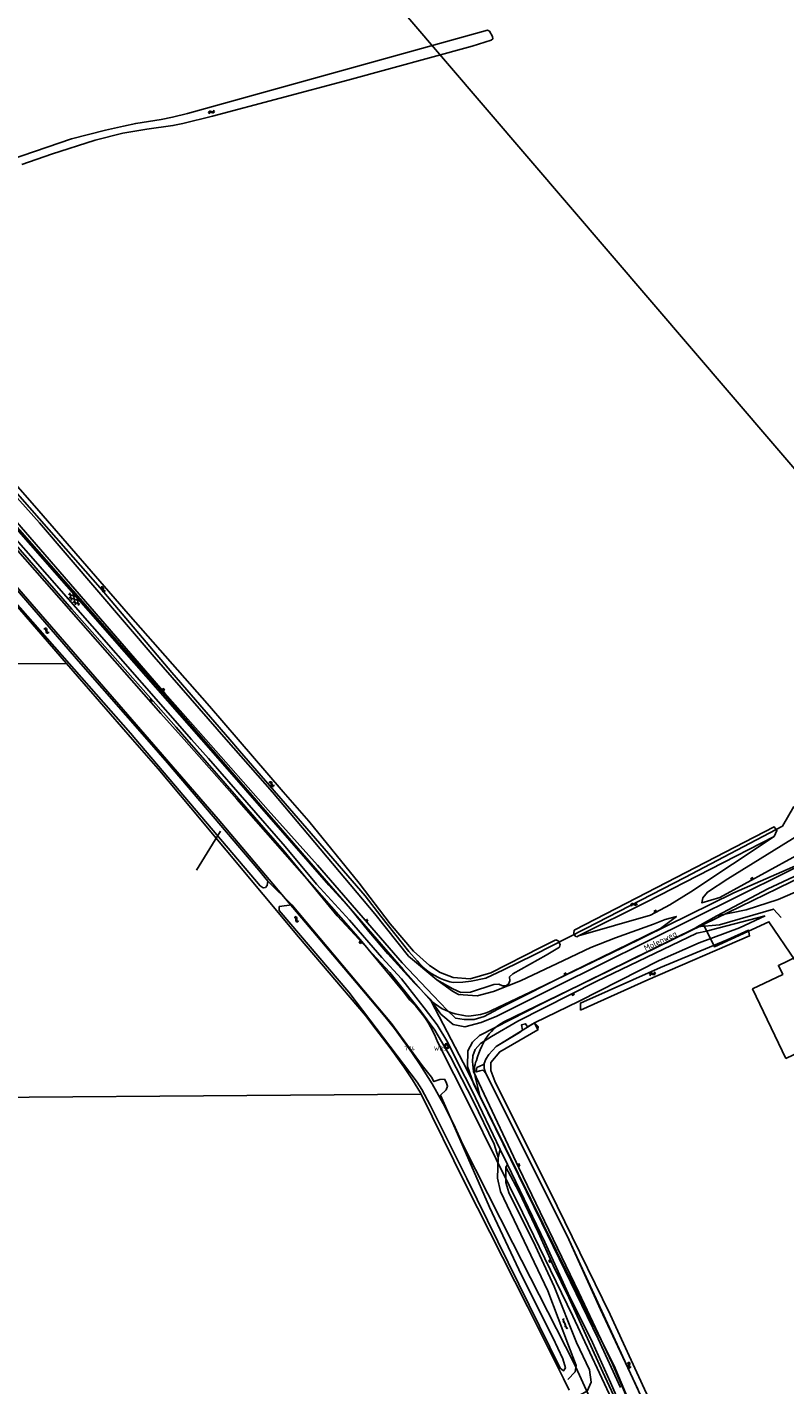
# Model space of a CAD drawing. Header units: metres. Extents: x 51973 to 58000, y 375000 to 380663.
# Tile 54 of 56: x 57263 to 57570, y 379739 to 380289. Entities that reach past the tile are written whole.
import ezdxf
from ezdxf.enums import TextEntityAlignment as Align

# ---------------------------------------------------------------- set-up
doc = ezdxf.new("R2010")
doc.units = ezdxf.units.M
doc.header["$LTSCALE"] = 0.1
doc.layers.get('0').update_dxf_attribs({"linetype": 'CONTINUOUS'})
doc.layers.add('B-WA-OG-TOPOGRAFIE-G', color=253, linetype='CONTINUOUS')
doc.styles.add('ISOCP', font='ISOCP.shx', dxfattribs={"height": 1.8})

# ---------------------------------------------------------------- blocks, each defined once
blk = doc.blocks.new('M01')
at = {"color": 0}
for radius in [1.05, 0.625]:
    blk.add_circle((0, 0), radius, dxfattribs=at)
blk = doc.blocks.new('BIJPIJL')
at = {"color": 0}
blk.add_line((0, 0), (1, 0), dxfattribs=at)
blk = doc.blocks.new('S026')
at = {"color": 0}
for p, q in [((0, 0), (4.4, 0)), ((0.2, 0.5), (0.2, 0)), ((1.2, 0), (1.2, -0.5)), ((2.2, 0.5), (2.2, 0)), ((3.2, 0), (3.2, -0.5)), ((4.2, 0.5), (4.2, 0))]:
    blk.add_line(p, q, dxfattribs=at)
blk = doc.blocks.new('S04')
at = {"color": 0}
for p, q in [((0, 0.5), (0.5, 0.5)), ((0, 0.25), (1, 0.25)), ((0, 0), (0.5, 0)), ((0, -0.25), (1, -0.25)), ((0, -0.5), (0.5, -0.5))]:
    blk.add_line(p, q, dxfattribs=at)
blk = doc.blocks.new('S05')
at = {"color": 0}
for p, q in [((0.08, 0.3), (0.38, 0.59)), ((0.11, -0.19), (0.41, 0.09)), ((0.38, 0.59), (0.68, 0.71)), ((0.41, 0.09), (0.71, 0.21)), ((0.68, 0.71), (1.01, 0.62)), ((0.71, 0.21), (1.02, 0.12)), ((1.01, 0.62), (1.33, 0.37)), ((1.02, 0.12), (1.36, -0.12)), ((1.33, 0.37), (1.66, 0.13)), ((1.66, 0.13), (1.97, 0.04)), ((1.97, 0.04), (2.28, 0.16)), ((2.28, 0.16), (2.58, 0.44)), ((1.36, -0.12), (1.68, -0.37)), ((1.68, -0.37), (2, -0.46)), ((2, -0.46), (2.31, -0.33)), ((2.31, -0.33), (2.61, -0.05))]:
    blk.add_line(p, q, dxfattribs=at)
blk = doc.blocks.new('S016')
at = {"color": 0, "linetype": 'Continuous'}
for points in [[(0.01, -0.38), (2.65, 1.15)], [(2.65, -1.15), (0.01, 0.38)], [(5.07, -1.15), (1.09, 1.15)], [(1.09, -1.15), (5.07, 1.15)], [(6.16, -0.38), (3.51, 1.15)], [(3.51, -1.15), (6.16, 0.37)]]:
    blk.add_lwpolyline(points, dxfattribs=at)

msp = doc.modelspace()

# ---------------------------------------------------------------- linework, layer by layer
at = {"layer": 'B-WA-OG-TOPOGRAFIE-G'}
for points in [[(57282.963, 380449.597), (57631.95, 380041.928)], [(57256.079, 380234.806), (57280.973, 380243.343), (57294.786, 380246.81), (57302.069, 380248.468), (57306.996, 380249.589), (57317.329, 380251.225), (57321.94, 380252.156), (57327.961, 380253.566), (57354.715, 380261.033), (57435.024, 380283.373), (57449.553, 380287.348), (57450.368, 380286.924), (57451.596, 380284.869), (57451.722, 380283.845), (57451.036, 380283.296), (57443.407, 380280.94), (57392.957, 380267.098), (57338.104, 380252.56), (57326.014, 380249.532), (57322.051, 380248.761), (57311.418, 380247.247), (57301.756, 380245.625), (57290.549, 380242.876), (57272.854, 380237.106), (57260.832, 380232.917)], [(57161.31, 380221.532), (57158.441, 380220.111), (57157.057, 380218.595), (57155.988, 380216.703), (57155.872, 380215.008), (57156.174, 380213.358), (57156.876, 380211.669), (57163.954, 380199.27), (57170.578, 380187.876), (57173.309, 380183.432), (57174.522, 380181.621), (57207.089, 380143.96), (57236.11, 380110.852), (57264.428, 380078.787), (57297.553, 380041), (57333.658, 380000)], [(57327.739, 380000), (57323.355, 380005.044), (57281.028, 380052.785), (57235.475, 380105.033), (57197.709, 380148.064), (57167.117, 380182.876), (57155.295, 380196.175), (57149.075, 380201.664), (57144.773, 380203.588), (57140.31, 380204.273), (57133.953, 380204.32), (57125.937, 380202.067), (57115.685, 380197.624), (57099.816, 380190.62), (57080.285, 380182.371), (57064.316, 380175.523), (57049.462, 380170.431), (57038.925, 380166.631), (57030.69, 380164.557), (57023.953, 380163.131)], [(57152.986, 380196.855), (57204.126, 380139.002), (57317.174, 380010.591), (57326.559, 380000)], [(57345.078, 380000), (57321.628, 380027.195), (57292.531, 380061.38), (57278.709, 380077.241), (57253.077, 380106.297), (57222.434, 380140.898), (57193.515, 380173.495), (57173.13, 380196.529)], [(57306.993, 380000), (57304.824, 380002.549), (57257.128, 380056.724), (57212.643, 380107.851), (57163.956, 380162.983), (57144.941, 380184.634), (57139.935, 380186.991), (57133.345, 380188.44), (57126.813, 380187.308)], [(57148.578, 380188.858), (57312.439, 380000)], [(57335.359, 380000), (57318.806, 380018.744), (57249.98, 380098.014), (57209.732, 380143.995), (57203.713, 380153.32), (57189.578, 380171.163), (57180.65, 380182.937), (57179.123, 380186.594), (57179.564, 380187.793), (57180.965, 380187.835)], [(57343.674, 380000), (57314.413, 380033.494), (57268.004, 380087.769), (57214.503, 380147.423), (57180.579, 380186.522), (57180.543, 380187.446), (57180.965, 380187.835), (57181.95, 380188.087), (57182.516, 380187.794), (57194.549, 380175.156), (57225.12, 380140.97), (57265.971, 380094.623), (57303.961, 380050.973), (57336.852, 380013.453), (57348.468, 380000)], [(57145.167, 380183.657), (57161.554, 380166.044), (57218.685, 380100.385), (57278.953, 380030.843)], [(57176.594, 380179.69), (57208.694, 380143.024), (57321.742, 380014.613), (57334.439, 380000)], [(57329.608, 380000), (57289.337, 380045.86), (57252.776, 380087.502)], [(57240.855, 380081.356), (57284.733, 380030.683), (57311.56, 380000)], [(57174.121, 380030.276), (57278.953, 380030.843)], [(57278.953, 380030.843), (57305.683, 380000)], [(57305.683, 380000), (57316.046, 379988.042), (57329.351, 379972.269), (57372.896, 379920.024), (57400.063, 379888.195), (57404.253, 379882.587), (57410.111, 379875.105), (57415.637, 379867.375), (57419.108, 379862.12), (57422.43, 379856.772), (57422.668, 379856.289)], [(57311.56, 380000), (57319.87, 379990.496), (57356.89, 379947.103), (57360.525, 379942.62), (57360.234, 379940.823), (57359.513, 379940.036), (57358.68, 379939.826), (57357.411, 379940.742), (57306.993, 380000)], [(57312.439, 380000), (57340.407, 379967.766), (57396.477, 379901.4), (57408.063, 379887.588), (57411.815, 379882.889), (57415.424, 379878.079), (57418.898, 379873.17), (57422.238, 379868.172), (57427.094, 379860.466), (57431.622, 379852.558), (57435.785, 379844.337), (57439.602, 379835.951)], [(57326.559, 380000), (57347.955, 379975.853), (57397.895, 379919), (57415.473, 379897.782), (57418.07, 379894.38)], [(57366.977, 379954.86), (57327.739, 380000)], [(57367.553, 379956.675), (57336.428, 379992.234), (57329.608, 380000)], [(57333.658, 380000), (57333.802, 379999.836), (57369.507, 379959.063)], [(57334.439, 380000), (57415.395, 379906.829), (57426.79, 379894.037)], [(57360.636, 379971.378), (57335.359, 380000)], [(57362.368, 379978.601), (57343.674, 380000)], [(57421.076, 379910.255), (57417.694, 379914.161), (57406.359, 379928.372), (57400.03, 379936.609), (57379.868, 379959.849), (57349.007, 379995.443), (57345.078, 380000)], [(57348.468, 380000), (57366.792, 379978.778)], [(57369.507, 379959.063), (57385.284, 379940.976), (57394.041, 379931.397), (57401.528, 379922.219), (57409.179, 379913.109), (57419.806, 379901.407), (57426.305, 379894.813), (57430.708, 379888.675), (57435.692, 379884.502), (57440.43, 379883.562), (57446.972, 379885.329), (57453.32, 379887.881), (57477.328, 379899.889), (57532.39, 379927.133), (57589.491, 379955.622), (57677.942, 380000)], [(57429.024, 379902.586), (57417.593, 379912.193), (57403.95, 379929.31), (57362.368, 379978.601)], [(57366.792, 379978.778), (57377.17, 379966.948), (57397.546, 379941.746), (57410.137, 379925.331), (57419.509, 379914.273), (57426.102, 379908.457), (57430.313, 379905.578), (57435.701, 379903.499), (57442.556, 379903.073), (57450.928, 379905.474), (57470.989, 379915.691), (57477.206, 379918.89)], [(57573.661, 379972.905), (57569.128, 379964.918), (57529.58, 379944.114), (57489.373, 379923.451), (57468.506, 379912.766), (57456.016, 379906.659), (57448.843, 379903.287), (57442.92, 379902.144), (57439.547, 379901.66), (57435.651, 379901.546)], [(57429.024, 379902.586), (57435.326, 379898.079), (57437.743, 379896.666), (57445.334, 379896.114), (57451.991, 379897.825), (57462.874, 379902.162), (57480.308, 379910.384), (57491.441, 379915.78), (57501.412, 379919.623), (57516.792, 379925.135), (57521.539, 379927.087), (57526.163, 379928.305), (57519.705, 379923.403), (57482.943, 379905.417), (57455.767, 379891.777), (57448.253, 379887.817), (57444.143, 379886.553), (57440.142, 379886.534), (57436.53, 379887.142), (57433.149, 379890.362), (57427.548, 379896.287), (57414.905, 379909.532), (57380.625, 379949.06), (57360.636, 379971.378)], [(57622.765, 379966.972), (57617.506, 379964.215), (57600.898, 379956.149), (57567.083, 379939.627), (57537.121, 379925.034)], [(57484.74, 379922.768), (57510.104, 379935.821), (57565.792, 379964.593), (57566.873, 379963.137), (57565.77, 379960.756), (57514.106, 379934.286), (57486.433, 379920.465)], [(57565.77, 379960.756), (57531.98, 379938.329), (57523.522, 379932.98), (57515.682, 379928.861), (57486.433, 379920.465)], [(57578.82, 379963.201), (57547.013, 379943.509), (57538.712, 379938.175), (57536.859, 379935.787), (57536.479, 379933.75), (57543.735, 379935.974), (57583.182, 379957.592)], [(57542.561, 379928.608), (57554.415, 379931.036), (57567.42, 379935.222), (57577.096, 379939.33), (57584.938, 379943.669), (57594.295, 379948.866), (57604.913, 379955.568), (57609.16, 379959.575), (57608.854, 379960.845), (57563.197, 379939.428), (57542.561, 379928.608)], [(57367.553, 379956.675), (57380.299, 379941.444), (57393.661, 379926.841), (57406.682, 379911.634), (57414.769, 379903.06), (57423.873, 379891.286), (57429.185, 379884.448), (57433.462, 379877.209), (57437.868, 379868.416), (57443.206, 379857.876), (57454.761, 379833.913), (57457.717, 379827.746), (57472.818, 379796.332), (57482.283, 379775.532)], [(57366.977, 379954.86), (57388.622, 379928.499), (57410.032, 379905.575), (57422.338, 379890.06), (57428.16, 379882.166), (57434.537, 379871.447), (57443.795, 379853.59), (57452.195, 379836.008), (57453.878, 379830.72)], [(57451.215, 379890.217), (57469.48, 379898.791), (57504.124, 379915.566), (57549.401, 379937.813), (57577.518, 379950.217), (57579.781, 379951.297)], [(57370.315, 379932.986), (57360.525, 379942.62)], [(57463.387, 379782.962), (57476.013, 379757.735), (57480.117, 379749.025), (57481.166, 379745.346), (57480.429, 379744.23), (57478.963, 379745.245), (57441.152, 379822.058), (57426.386, 379851.861), (57422.958, 379858.234), (57421.036, 379861.088), (57393.326, 379897.675), (57365.071, 379930.668), (57365.157, 379932.322), (57370.315, 379932.986), (57410.608, 379884.978), (57423.099, 379867.88)], [(57485.442, 379775.556), (57471.592, 379804.165), (57449.728, 379848.846), (57443.939, 379860.64), (57441.511, 379867.484), (57441.587, 379873.851), (57443.53, 379877.381), (57446.26, 379880.094), (57471.383, 379892.841), (57533.756, 379923.582), (57534.541, 379924.03), (57542.561, 379928.608)], [(57562.121, 379928.591), (57542.892, 379923.539), (57538.305, 379922.394), (57534.408, 379921.502), (57493.566, 379902.007), (57461.81, 379885.82), (57451.178, 379879.721), (57446.754, 379876.767), (57444.606, 379874.387), (57443.618, 379871.784), (57443.432, 379869.557), (57443.923, 379865.442), (57462.3, 379826.421), (57486.562, 379775.909)], [(57468.581, 379885.141), (57486.783, 379893.947), (57519.077, 379910.464), (57535.378, 379917.664), (57551.653, 379923.644), (57562.121, 379928.591)], [(57534.541, 379924.03), (57543.546, 379924.886), (57565.485, 379931.291), (57568.603, 379927.924)], [(57456.172, 379885.63), (57487.162, 379900.605), (57537.121, 379925.034)], [(57484.74, 379922.768), (57484.58, 379921.511), (57485.148, 379920.368), (57485.793, 379920.082)], [(57487.262, 379890.288), (57487.233, 379893.197), (57519.714, 379907.657), (57546.673, 379918.88), (57555.411, 379922.703), (57555.772, 379920.378), (57514.486, 379902.629), (57487.262, 379890.288)], [(57537.121, 379925.034), (57541.559, 379915.998), (57563.607, 379926.171), (57574.213, 379910.391)], [(57477.206, 379918.89), (57478.168, 379918.482), (57478.989, 379916.894), (57478.76, 379915.871)], [(57485.793, 379920.082), (57486.433, 379920.465)], [(57429.024, 379902.586), (57435.477, 379899.026), (57438.752, 379897.536), (57442.716, 379897.601), (57452.075, 379900.728), (57454.198, 379900.926), (57455.696, 379900.183), (57457.037, 379900.223), (57458.104, 379900.824), (57458.678, 379902.157), (57458.531, 379903.889), (57459.829, 379905.102), (57473.37, 379912.645), (57478.76, 379915.871)], [(57570.49, 379870.715), (57556.987, 379898.967), (57569.209, 379904.819), (57567.463, 379908.466), (57575.033, 379912.015), (57580.658, 379900.248), (57580.107, 379899.985), (57589.707, 379879.901), (57570.49, 379870.715)], [(57421.076, 379910.255), (57421.952, 379909.252), (57422.879, 379908.297), (57423.855, 379907.391), (57424.878, 379906.538), (57425.943, 379905.739), (57427.049, 379904.998), (57428.191, 379904.315), (57429.369, 379903.692), (57430.577, 379903.133), (57431.812, 379902.637), (57433.072, 379902.206), (57434.353, 379901.842), (57435.651, 379901.546)], [(57426.455, 379883.571), (57425.586, 379885.051), (57424.663, 379886.497), (57423.687, 379887.909), (57422.66, 379889.284), (57421.584, 379890.62), (57420.459, 379891.916), (57419.287, 379893.17), (57418.07, 379894.38)], [(57426.79, 379894.037), (57431.221, 379890.877)], [(57426.79, 379894.037), (57441.367, 379866.036), (57446.489, 379855.652)], [(57431.221, 379890.877), (57432.495, 379890.271), (57433.799, 379889.732), (57435.129, 379889.261), (57436.481, 379888.859), (57437.852, 379888.527), (57439.239, 379888.266), (57440.637, 379888.078), (57442.043, 379887.961)], [(57444.787, 379888.321), (57445.747, 379888.417), (57446.699, 379888.572), (57447.64, 379888.787), (57448.566, 379889.06), (57449.472, 379889.39), (57450.357, 379889.776), (57451.215, 379890.217)], [(57426.455, 379883.571), (57428.071, 379880.424), (57429.449, 379877.167)], [(57442.043, 379887.961), (57444.787, 379888.321)], [(57499.273, 379767.01), (57477.826, 379810.925), (57456.826, 379852.853), (57452.545, 379861.581), (57450.97, 379865.831), (57450.929, 379869.166), (57454.504, 379873.506), (57470.019, 379882.341), (57470.09, 379883.768), (57468.581, 379885.141), (57465.743, 379883.553), (57464.967, 379884.797), (57463.339, 379884.323), (57463.714, 379882.184), (57462.564, 379881.336), (57453.124, 379875.644), (57450.049, 379872.376), (57448.928, 379870.476), (57448.274, 379868.766), (57447.639, 379868.221), (57445.282, 379867.052), (57444.908, 379865.632), (57445.132, 379865.283), (57446.487, 379865.731), (57447.733, 379865.967), (57448.878, 379864.685), (57481.807, 379798.849), (57495.311, 379769.01)], [(57534.294, 379691.251), (57521.53, 379719.021), (57513.161, 379736.808), (57499.273, 379767.01), (57477.826, 379810.925), (57452.545, 379861.581), (57450.97, 379865.831), (57450.929, 379869.166), (57454.504, 379873.506), (57470.019, 379882.341), (57468.581, 379885.141), (57453.124, 379875.644), (57450.049, 379872.376), (57448.928, 379870.476), (57448.274, 379868.766)], [(57456.172, 379885.63), (57455.07, 379884.975), (57454.011, 379884.253), (57452.999, 379883.467), (57452.038, 379882.62), (57451.131, 379881.714), (57450.282, 379880.754), (57449.494, 379879.743)], [(57449.494, 379879.743), (57448.668, 379878.438), (57447.905, 379877.096), (57447.205, 379875.72), (57446.571, 379874.312), (57446.004, 379872.875), (57445.506, 379871.414), (57445.076, 379869.931)], [(57429.449, 379877.167), (57442.425, 379851.552), (57463.78, 379808.329), (57484.136, 379766.305), (57501.896, 379728.485)], [(57423.099, 379867.88), (57426.904, 379863.125), (57427.832, 379861.383), (57430.187, 379862.249), (57432.085, 379862.338), (57432.797, 379861.157), (57433.393, 379859.587), (57432.817, 379858.087), (57430.557, 379855.825), (57435.482, 379844.493)], [(57445.076, 379869.931), (57444.762, 379869.156), (57444.519, 379868.356), (57444.349, 379867.538), (57444.254, 379866.707), (57444.235, 379865.871), (57444.291, 379865.037), (57444.422, 379864.211), (57444.628, 379863.401)], [(57448.274, 379868.766), (57448.276, 379866.679), (57448.878, 379864.685), (57481.807, 379798.849), (57516.135, 379724.277), (57523.678, 379707.214), (57533.649, 379685.379)], [(57444.628, 379863.401), (57446.489, 379855.652)], [(57422.668, 379856.289), (57175.432, 379854.456), (57175.5, 379826.16)], [(57422.668, 379856.289), (57440.392, 379820.351), (57465.74, 379770.323), (57480.309, 379741.105), (57482.596, 379736.327)], [(57446.489, 379855.652), (57482.702, 379782.237), (57500.87, 379746.231), (57524.964, 379688.996), (57528.3, 379681.739)], [(57435.482, 379844.493), (57450.373, 379810.564), (57463.387, 379782.962)], [(57439.602, 379835.951), (57459.767, 379795.93), (57484.715, 379747.102), (57504.271, 379704.279), (57517.176, 379674.826)], [(57454.761, 379833.913), (57453.878, 379830.72), (57453.551, 379822.207), (57454.872, 379816.876), (57474.009, 379776.631), (57482.442, 379754.47), (57485.46, 379746.338), (57485.048, 379743.779), (57482.152, 379740.71)], [(57486.821, 379734.294), (57489.962, 379736.015), (57491.584, 379739.636), (57490.902, 379744.625), (57485.675, 379755.688), (57476.615, 379778.357), (57469.025, 379794.749), (57458.156, 379816.496), (57457.024, 379820.514), (57456.928, 379826.708), (57457.717, 379827.746)], [(57482.468, 379773.946), (57476.146, 379786.864), (57470.154, 379800.394), (57462.218, 379816.865), (57458.897, 379823.22), (57456.928, 379826.708)], [(57531.456, 379665.384), (57526.197, 379676.963), (57521.307, 379688.369), (57515.722, 379701.321), (57507.227, 379721.461), (57499.394, 379739.436), (57492.082, 379755.724), (57482.283, 379775.532)], [(57552.14, 379619.983), (57547.611, 379628.726), (57541.434, 379641.108), (57536.239, 379651.679), (57531.228, 379662.097), (57525.59, 379673.985), (57520.927, 379685.433), (57514.884, 379699.228), (57509.37, 379711.645), (57505.279, 379721.432), (57500.689, 379734.293), (57496.35, 379743.712), (57490.146, 379757.287), (57482.468, 379773.946)], [(57485.442, 379775.556), (57494.386, 379757.221), (57503.429, 379737.386)], [(57486.562, 379775.909), (57500.149, 379747.274), (57515.326, 379711.782), (57528.414, 379681.379), (57537.526, 379661.968), (57545.717, 379645.878), (57555.156, 379628.211), (57564.906, 379610.155), (57572.406, 379596.453), (57581.502, 379579.389), (57591.78, 379561.049), (57602.347, 379542.861), (57609.933, 379530.811), (57617.039, 379520.336), (57623.292, 379511.543), (57629.955, 379502.256), (57635.947, 379492.984), (57639.493, 379487.956)], [(57495.311, 379769.01), (57510.531, 379736.83)], [(57641.602, 379756.867), (57621.264, 379743.346), (57603.606, 379731.56), (57587.882, 379721.032), (57570.464, 379709.135), (57555.933, 379698.775), (57544.037, 379691.108), (57538.75, 379687.405), (57537.616, 379686.616), (57536.774, 379686.613), (57536.21, 379687.052), (57529.986, 379700.116), (57521.53, 379719.021), (57513.161, 379736.808), (57499.273, 379767.01)]]:
    msp.add_lwpolyline(points, dxfattribs=at)

# ---------------------------------------------------------------- block references
for name, p, rotation in [('S05', (57336.474, 380253.626), 20.17394495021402), ('S016', (57279.979, 380059.108), 312.0809304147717), ('S05', (57292.675, 380061.727), 313.1759101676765), ('S05', (57269.799, 380045.016), 311.3908023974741), ('S04', (57313.517, 380016.14), 221.5601303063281), ('S04', (57317.816, 380019.883), 41.34292726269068), ('S05', (57360.978, 379982.724), 317.3910038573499), ('S04', (57556.981, 379943.196), 118.5976224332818), ('S05', (57507.684, 379932.646), 18.48932632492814), ('S05', (57371.232, 379928.13), 305.5176978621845), ('S04', (57517.773, 379929.959), 117.718188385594), ('S04', (57400.335, 379926.333), 40.93291789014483), ('S04', (57398.339, 379918.094), 223.038582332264), ('S04', (57481.248, 379904.566), 116.2418639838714), ('S05', (57515.25, 379904.404), 22.51411265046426), ('S04', (57483.995, 379897.128), 296.9941530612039), ('S04', (57461.848, 379827.38), 25.59744182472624), ('S04', (57475.275, 379788.833), 203.8871918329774), ('S026', (57480.086, 379765.265), 292.1525865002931), ('S05', (57507.7, 379745.395), 117.4622271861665)]:
    msp.add_blockref(name, p, dxfattribs=dict(at, rotation=rotation))
at = {"layer": 'B-WA-OG-TOPOGRAFIE-G', "color": 7, "xscale": 18.59701185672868, "yscale": 18.59701185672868, "rotation": 238.1739073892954}
msp.add_blockref('BIJPIJL', (57341.355, 379962.815), dxfattribs=at)
at = {"layer": 'B-WA-OG-TOPOGRAFIE-G'}
ref = msp.add_blockref('M01', (57432.98, 379875.71), dxfattribs=at)
ref.add_attrib('0', '774      W83', dxfattribs={"layer": '0', "color": 0, "height": 1.8, "style": 'ISOCP'}).set_placement((57432.98, 379875.71), align=Align.TOP_RIGHT)

# ---------------------------------------------------------------- texts
at = {"layer": 'B-WA-OG-TOPOGRAFIE-G', "style": 'ISOCP'}
msp.add_text('Molenweg', height=2.5, rotation=26.15525, dxfattribs=at).set_placement((57513.727, 379914.127))

doc.saveas('drawing.dxf')
